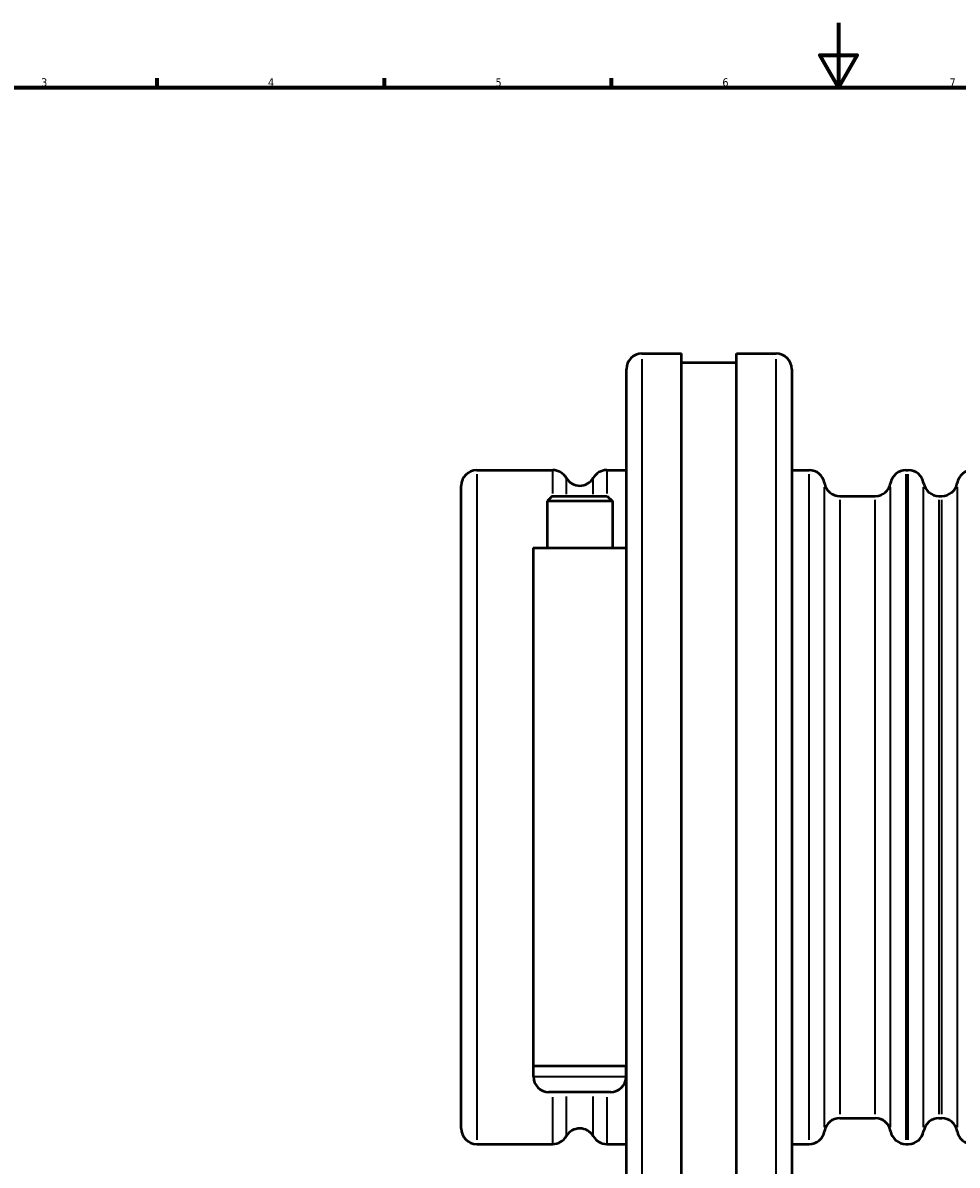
# Model space of a CAD drawing. Header units: millimetres. Extents: x -119 to 1313, y -331 to 1658.
# Tile 4 of 12: x 169 to 457, y 241 to 594. Entities that reach past the tile are written whole.
import ezdxf

# ---------------------------------------------------------------- set-up
doc = ezdxf.new("R2010")
doc.units = ezdxf.units.MM
for name, color, linetype, lineweight in [('Border (ISO)', 7, 'Continuous', 70), ('Visible (ISO)', 7, 'Continuous', 50), ('Visible Narrow (ISO)', 7, 'Continuous', 35)]:
    doc.layers.add(name, color=color, linetype=linetype, lineweight=lineweight)
doc.styles.add('Note Text (ISO)', font='tahoma.ttf')

# ---------------------------------------------------------------- blocks, each defined once
blk = doc.blocks.new('Borders Default Border')
at = {"layer": 'Border (ISO)'}
for p, q in [((210.25, 574), (210.25, 576.9)), ((280.33, 574), (280.33, 576.9)), ((350.42, 574), (350.42, 576.9))]:
    blk.add_line(p, q, dxfattribs=at)
at = {"layer": 'Border (ISO)', "flags": 128}
for points in [[(420.5, 594), (420.5, 574), (414.73, 584), (426.27, 584), (420.5, 574)], [(20, 20), (20, 574), (821, 574), (821, 20), (20, 20)]]:
    blk.add_lwpolyline(points, dxfattribs=at)
at = {"layer": 'Border (ISO)', "color": 232, "true_color": 0xca0064, "char_height": 2.5, "attachment_point": 7, "style": 'Note Text (ISO)'}
for s, insert in [('3', (174.43, 574.35)), ('4', (244.42, 574.4)), ('5', (314.64, 574.35)), ('6', (384.66, 574.35)), ('7', (454.77, 574.4))]:
    blk.add_mtext(s, dxfattribs=dict(at, insert=insert))

msp = doc.modelspace()

# ---------------------------------------------------------------- linework, layer by layer
at = {"layer": 'Visible (ISO)'}
for p, q in [((359.831, 491.927), (372.031, 491.927)), ((372.031, 211.927), (372.031, 491.927)), ((389.031, 211.927), (389.031, 491.927)), ((389.031, 491.927), (401.231, 491.927)), ((355.031, 216.727), (355.031, 487.127)), ((372.031, 489.127), (389.031, 489.127)), ((406.031, 487.127), (406.031, 216.727)), ((308.831, 455.927), (332.317, 455.927)), ((348.945, 455.927), (355.031, 455.927)), ((406.031, 455.927), (411.431, 455.927)), ((441.297, 455.927), (442.031, 455.927)), ((304.031, 252.727), (304.031, 451.127)), ((332.151, 447.927), (330.551, 446.327)), ((332.151, 447.927), (349.111, 447.927)), ((349.111, 447.927), (350.711, 446.327)), ((420.897, 447.927), (431.831, 447.927)), ((451.497, 447.927), (452.365, 447.927)), ((350.711, 446.327), (330.551, 446.327)), ((330.551, 446.327), (330.551, 431.927)), ((350.711, 446.327), (350.711, 431.927)), ((326.231, 431.927), (355.031, 431.927)), ((326.231, 431.927), (326.231, 271.927)), ((355.031, 271.927), (326.231, 271.927)), ((326.331, 268.727), (326.331, 271.927)), ((354.931, 268.727), (354.931, 271.927)), ((350.131, 263.927), (331.131, 263.927)), ((420.897, 255.927), (431.831, 255.927)), ((451.497, 255.927), (452.365, 255.927)), ((308.831, 247.927), (332.317, 247.927)), ((348.945, 247.927), (355.031, 247.927)), ((406.031, 247.927), (411.431, 247.927)), ((441.297, 247.927), (442.031, 247.927))]:
    msp.add_line(p, q, dxfattribs=at)
for centre, start, end in [((359.831, 487.127), 90, 180), ((401.231, 487.127), 0, 90), ((308.831, 451.127), 90, 180), ((332.317, 451.127), 30, 90), ((348.945, 451.127), 90, 150), ((411.431, 451.127), 9.59407, 90), ((441.297, 451.127), 90, 170.40593), ((442.031, 451.127), 9.59407, 90), ((461.831, 451.127), 90, 170.40593), ((340.631, 455.927), 210, 330), ((420.897, 452.727), 189.59407, 270), ((431.831, 452.727), 270, 350.40593), ((451.497, 452.727), 189.59407, 270), ((452.365, 452.727), 270, 350.40593), ((331.131, 268.727), 180, 270), ((350.131, 268.727), 270, 0), ((420.897, 251.127), 90, 170.40593), ((431.831, 251.127), 9.59407, 90), ((451.497, 251.127), 90, 170.40593), ((452.365, 251.127), 9.59407, 90), ((308.831, 252.727), 180, 270), ((340.631, 247.927), 30, 150), ((411.431, 252.727), 270, 350.40593), ((441.297, 252.727), 189.59407, 270), ((442.031, 252.727), 270, 350.40593), ((461.831, 252.727), 189.59407, 270), ((332.317, 252.727), 270, 330), ((348.945, 252.727), 210, 270)]:
    msp.add_arc(centre, 4.8, start, end, dxfattribs=at)
at = {"layer": 'Visible Narrow (ISO)'}
for p, q in [((359.831, 490.204), (359.831, 213.651)), ((401.231, 213.651), (401.231, 490.204)), ((332.317, 448.698), (332.317, 455.907)), ((348.945, 455.907), (348.945, 448.698)), ((308.831, 454.647), (308.831, 249.208)), ((336.474, 453.513), (336.474, 448.469)), ((344.788, 448.469), (344.788, 453.513)), ((411.431, 249.208), (411.431, 454.647)), ((441.297, 454.647), (441.297, 249.208)), ((442.031, 249.208), (442.031, 454.647)), ((416.164, 253.159), (416.164, 450.696)), ((436.564, 253.159), (436.564, 450.696)), ((446.764, 253.159), (446.764, 450.696)), ((457.098, 450.696), (457.098, 253.159)), ((420.897, 446.745), (420.897, 257.109)), ((431.831, 257.109), (431.831, 446.745)), ((451.497, 446.745), (451.497, 257.109)), ((452.365, 257.109), (452.365, 446.745)), ((326.507, 268.727), (354.755, 268.727)), ((332.317, 247.968), (332.317, 262.405)), ((336.474, 262.629), (336.474, 250.362)), ((344.788, 250.362), (344.788, 262.629)), ((348.945, 262.405), (348.945, 247.968))]:
    msp.add_line(p, q, dxfattribs=at)

# ---------------------------------------------------------------- block references
msp.add_blockref('Borders Default Border', (0, 0))

doc.saveas('drawing.dxf')
